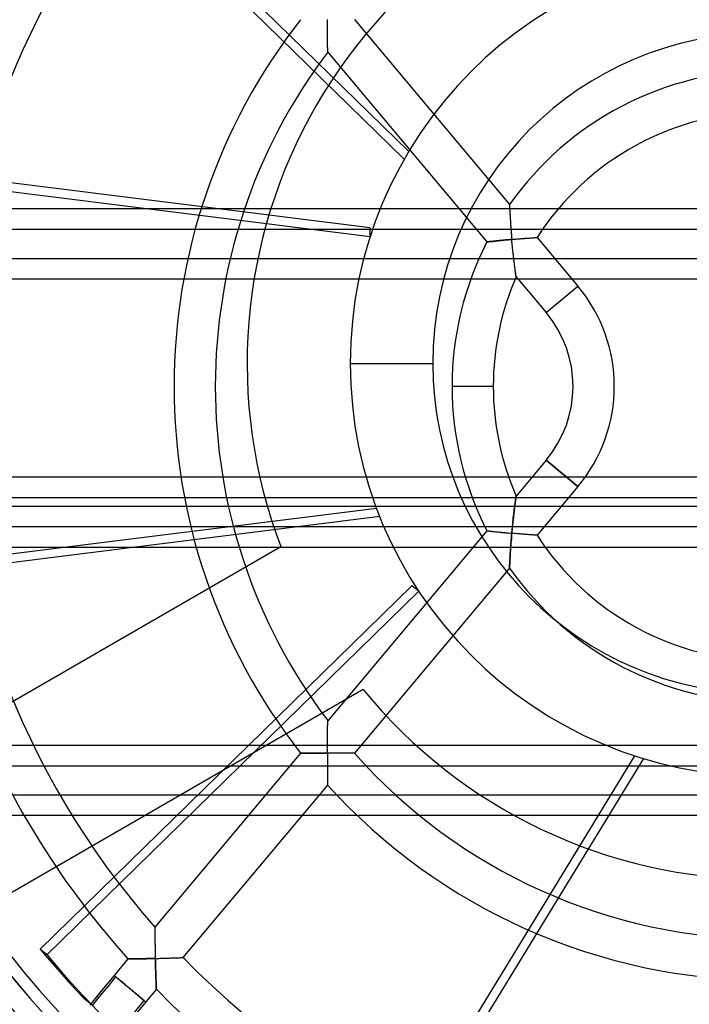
# Model space of a CAD drawing. Header units: millimetres. Extents: x -76 to 76, y -48 to 50.
# Tile 8 of 16: x -20 to -4, y -12 to 12. Entities that reach past the tile are written whole.
import ezdxf

# ---------------------------------------------------------------- set-up
doc = ezdxf.new("R2010")
doc.units = ezdxf.units.MM
doc.layers.add('MAIN-2', color=7, linetype='Continuous')

msp = doc.modelspace()

# ---------------------------------------------------------------- linework, layer by layer
at = {"layer": 'MAIN-2'}
for p, q in [((-19.523, 17.895), (-10.505, 9.088)), ((-10.615, 8.901), (-19.689, 17.762)), ((-12.478, 12.243), (-12.478, 12.291)), ((-12.478, 12.238), (-12.478, 12.291)), ((-12.478, 12.201), (-12.478, 12.243)), ((-12.478, 12.191), (-12.478, 12.238)), ((-12.478, 12.162), (-12.478, 12.201)), ((-12.478, 12.15), (-12.478, 12.191)), ((-11.822, 12.287), (-8.06, 7.804)), ((-12.477, 12.128), (-12.478, 12.162)), ((-12.477, 12.116), (-12.478, 12.15)), ((-12.477, 12.098), (-12.477, 12.128)), ((-12.477, 12.087), (-12.477, 12.116)), ((-12.477, 12.072), (-12.477, 12.098)), ((-12.477, 12.064), (-12.477, 12.087)), ((-12.477, 12.05), (-12.477, 12.072)), ((-12.477, 12.046), (-12.477, 12.064)), ((-12.477, 12.028), (-12.477, 12.05)), ((-12.477, 12.028), (-12.477, 12.046)), ((-12.476, 11.991), (-12.477, 12.028)), ((-12.476, 11.992), (-12.477, 12.028)), ((-12.476, 11.957), (-12.476, 11.992)), ((-12.476, 11.957), (-12.476, 11.991)), ((-12.476, 11.924), (-12.476, 11.957)), ((-12.476, 11.924), (-12.476, 11.957)), ((-12.475, 11.893), (-12.476, 11.924)), ((-12.475, 11.893), (-12.476, 11.924)), ((-12.475, 11.863), (-12.475, 11.893)), ((-12.475, 11.863), (-12.475, 11.893)), ((-12.474, 11.835), (-12.475, 11.863)), ((-12.474, 11.836), (-12.475, 11.863)), ((-12.474, 11.809), (-12.474, 11.836)), ((-12.474, 11.809), (-12.474, 11.835)), ((-12.474, 11.779), (-12.474, 11.809)), ((-12.474, 11.78), (-12.474, 11.809)), ((-12.473, 11.748), (-12.474, 11.78)), ((-12.473, 11.747), (-12.474, 11.779)), ((-12.472, 11.718), (-12.473, 11.748)), ((-12.473, 11.717), (-12.473, 11.747)), ((-12.472, 11.69), (-12.473, 11.717)), ((-12.472, 11.69), (-12.472, 11.718)), ((-12.472, 11.664), (-12.472, 11.69)), ((-12.471, 11.664), (-12.472, 11.69)), ((-12.471, 11.64), (-12.472, 11.664)), ((-12.471, 11.64), (-12.471, 11.664)), ((-12.471, 11.618), (-12.471, 11.64)), ((-12.471, 11.618), (-12.471, 11.64)), ((-12.47, 11.598), (-12.471, 11.618)), ((-12.47, 11.599), (-12.471, 11.618)), ((-12.47, 11.577), (-12.47, 11.599)), ((-12.47, 11.577), (-12.47, 11.598)), ((-12.469, 11.556), (-12.47, 11.577)), ((-12.469, 11.557), (-12.47, 11.577)), ((-12.469, 11.539), (-12.469, 11.557)), ((-12.469, 11.539), (-12.469, 11.556)), ((-12.469, 11.525), (-12.469, 11.539)), ((-12.468, 11.525), (-12.469, 11.539)), ((-12.468, 11.514), (-12.469, 11.525)), ((-12.468, 11.515), (-12.468, 11.525)), ((-12.468, 11.507), (-12.468, 11.515)), ((-12.468, 11.507), (-12.468, 11.514)), ((-12.468, 11.502), (-12.468, 11.507)), ((-12.468, 11.502), (-12.468, 11.507)), ((-12.468, 11.501), (-12.468, 11.502)), ((-12.468, 11.501), (-12.468, 11.502)), ((-12.468, 11.501), (-8.607, 6.9)), ((-11.438, 7.243), (-23.941, 8.802)), ((-23.941, 8.59), (-11.438, 7.031)), ((75.5, 7.7), (-75.5, 7.7)), ((-8.06, 7.804), (-8.06, 7.802)), ((-8.06, 7.804), (-8.06, 7.804)), ((-8.06, 7.804), (-8.06, 7.803)), ((-8.06, 7.803), (-8.06, 7.802)), ((-8.06, 7.802), (-8.06, 7.797)), ((-8.06, 7.802), (-8.06, 7.801)), ((-8.06, 7.801), (-8.06, 7.799)), ((-8.06, 7.799), (-8.06, 7.797)), ((-8.06, 7.797), (-8.06, 7.788)), ((-8.06, 7.797), (-8.06, 7.794)), ((-8.06, 7.794), (-8.06, 7.785)), ((-8.06, 7.788), (-8.059, 7.776)), ((-8.06, 7.785), (-8.059, 7.774)), ((-8.059, 7.776), (-8.059, 7.761)), ((-8.059, 7.774), (-8.059, 7.76)), ((-8.059, 7.761), (-8.058, 7.742)), ((-8.059, 7.76), (-8.058, 7.743)), ((-8.058, 7.743), (-8.057, 7.723)), ((-8.058, 7.742), (-8.057, 7.719)), ((-8.057, 7.723), (-8.056, 7.7)), ((-8.057, 7.719), (-8.056, 7.695)), ((-8.056, 7.7), (-8.055, 7.675)), ((-8.056, 7.695), (-8.054, 7.673)), ((-8.055, 7.675), (-8.053, 7.647)), ((-8.054, 7.673), (-8.053, 7.65)), ((-8.053, 7.65), (-8.052, 7.624)), ((-8.053, 7.647), (-8.052, 7.616)), ((-8.052, 7.624), (-8.05, 7.596)), ((-8.052, 7.616), (-8.05, 7.582)), ((-8.05, 7.596), (-8.049, 7.566)), ((-8.05, 7.582), (-8.048, 7.546)), ((-8.049, 7.566), (-8.047, 7.534)), ((-8.048, 7.546), (-8.046, 7.507)), ((-8.047, 7.534), (-8.045, 7.499)), ((-8.046, 7.507), (-8.043, 7.466)), ((-8.045, 7.499), (-8.043, 7.47)), ((-8.043, 7.47), (-8.042, 7.447)), ((-8.043, 7.466), (-8.041, 7.431)), ((-8.042, 7.447), (-8.04, 7.422)), ((-8.041, 7.431), (-8.039, 7.403)), ((-8.04, 7.422), (-8.039, 7.396)), ((-8.039, 7.403), (-8.037, 7.374)), ((73.5, 7.2), (-73.5, 7.2)), ((-11.438, 7.031), (-11.438, 7.243)), ((-8.039, 7.396), (-8.037, 7.368)), ((-8.037, 7.374), (-8.035, 7.344)), ((-8.037, 7.368), (-8.035, 7.338)), ((-8.035, 7.344), (-8.033, 7.313)), ((-8.035, 7.338), (-8.033, 7.307)), ((-8.033, 7.313), (-8.031, 7.282)), ((-8.033, 7.307), (-8.031, 7.275)), ((-8.031, 7.282), (-8.028, 7.25)), ((-8.031, 7.275), (-8.028, 7.241)), ((-8.028, 7.25), (-8.026, 7.218)), ((-8.028, 7.241), (-8.025, 7.205)), ((-8.026, 7.218), (-8.023, 7.183)), ((-8.025, 7.205), (-8.023, 7.168)), ((-8.023, 7.183), (-8.02, 7.144)), ((-8.023, 7.168), (-8.02, 7.129)), ((-8.425, 6.919), (-8.452, 6.917)), ((-8.451, 6.917), (-8.424, 6.92)), ((-8.401, 6.922), (-8.425, 6.919)), ((-8.424, 6.92), (-8.4, 6.922)), ((-8.381, 6.924), (-8.401, 6.922)), ((-8.4, 6.922), (-8.38, 6.924)), ((-8.358, 6.927), (-8.381, 6.924)), ((-8.38, 6.924), (-8.357, 6.927)), ((-8.334, 6.929), (-8.358, 6.927)), ((-8.357, 6.927), (-8.334, 6.929)), ((-8.334, 6.929), (-8.308, 6.932)), ((-8.309, 6.932), (-8.334, 6.929)), ((-8.282, 6.935), (-8.309, 6.932)), ((-8.308, 6.932), (-8.281, 6.935)), ((-8.253, 6.938), (-8.282, 6.935)), ((-8.281, 6.935), (-8.252, 6.938)), ((-8.222, 6.941), (-8.253, 6.938)), ((-8.252, 6.938), (-8.222, 6.941)), ((-8.222, 6.941), (-8.189, 6.944)), ((-8.19, 6.944), (-8.222, 6.941)), ((-8.156, 6.947), (-8.19, 6.944)), ((-8.189, 6.944), (-8.155, 6.947)), ((-8.12, 6.95), (-8.156, 6.947)), ((-8.155, 6.947), (-8.12, 6.95)), ((-8.12, 6.95), (-8.083, 6.953)), ((-8.083, 6.953), (-8.12, 6.95)), ((-8.083, 6.953), (-8.045, 6.957)), ((-8.045, 6.957), (-8.083, 6.953)), ((-8.045, 6.957), (-8.005, 6.96)), ((-8.005, 6.96), (-8.045, 6.957)), ((-8.02, 7.144), (-8.017, 7.103)), ((-8.02, 7.129), (-8.016, 7.089)), ((-8.017, 7.103), (-8.014, 7.058)), ((-8.016, 7.089), (-8.013, 7.048)), ((-8.014, 7.058), (-8.01, 7.011)), ((-8.013, 7.048), (-8.009, 7.005)), ((-8.01, 7.011), (-8.005, 6.96)), ((-8.009, 7.005), (-8.005, 6.96)), ((-8.005, 6.96), (-7.96, 6.964)), ((-8.005, 6.96), (-7.973, 6.963)), ((-8.003, 6.928), (-8.005, 6.96)), ((-8.002, 6.914), (-8.005, 6.96)), ((-8, 6.896), (-8.003, 6.928)), ((-7.973, 6.963), (-7.94, 6.966)), ((-7.96, 6.964), (-7.92, 6.968)), ((-7.94, 6.966), (-7.908, 6.968)), ((-7.92, 6.968), (-7.884, 6.971)), ((-7.908, 6.968), (-7.876, 6.971)), ((-7.884, 6.971), (-7.853, 6.973)), ((-7.876, 6.971), (-7.845, 6.974)), ((-7.853, 6.973), (-7.826, 6.976)), ((-7.845, 6.974), (-7.813, 6.976)), ((-7.826, 6.976), (-7.804, 6.977)), ((-7.813, 6.976), (-7.782, 6.979)), ((-7.804, 6.977), (-7.782, 6.979)), ((-7.782, 6.979), (-7.748, 6.982)), ((-7.782, 6.979), (-7.75, 6.982)), ((-7.75, 6.982), (-7.72, 6.984)), ((-7.748, 6.982), (-7.716, 6.984)), ((-7.72, 6.984), (-7.69, 6.986)), ((-7.716, 6.984), (-7.686, 6.987)), ((-7.69, 6.986), (-7.662, 6.989)), ((-7.686, 6.987), (-7.658, 6.989)), ((-7.662, 6.989), (-7.634, 6.99)), ((-7.658, 6.989), (-7.632, 6.991)), ((-7.634, 6.99), (-7.608, 6.992)), ((-7.632, 6.991), (-7.608, 6.992)), ((-7.608, 6.992), (-7.581, 6.994)), ((-7.608, 6.992), (-7.58, 6.994)), ((-7.581, 6.994), (-7.553, 6.996)), ((-7.58, 6.994), (-7.552, 6.996)), ((-7.553, 6.996), (-7.527, 6.998)), ((-7.552, 6.996), (-7.526, 6.998)), ((-7.527, 6.998), (-7.504, 7)), ((-7.526, 6.998), (-7.502, 6.999)), ((-7.504, 7), (-7.482, 7.001)), ((-7.502, 6.999), (-7.481, 7.001)), ((-7.482, 7.001), (-7.463, 7.002)), ((-7.481, 7.001), (-7.462, 7.002)), ((-7.463, 7.002), (-7.446, 7.003)), ((-7.462, 7.002), (-7.445, 7.003)), ((-7.446, 7.003), (-7.432, 7.004)), ((-7.445, 7.003), (-7.431, 7.004)), ((-7.432, 7.004), (-7.42, 7.005)), ((-7.431, 7.004), (-7.419, 7.005)), ((-7.42, 7.005), (-7.41, 7.006)), ((-7.419, 7.005), (-7.409, 7.005)), ((-7.41, 7.006), (-7.402, 7.006)), ((-7.409, 7.005), (-7.401, 7.006)), ((-7.402, 7.006), (-7.396, 7.007)), ((-7.401, 7.006), (-7.396, 7.006)), ((-7.396, 7.007), (-7.393, 7.007)), ((-7.396, 7.006), (-7.393, 7.007)), ((-7.393, 7.007), (-7.392, 7.007)), ((-7.393, 7.007), (-7.392, 7.007)), ((-7.392, 7.007), (-6.403, 5.828)), ((-8.607, 6.9), (-8.606, 6.9)), ((-8.606, 6.9), (-8.607, 6.9)), ((-8.606, 6.9), (-8.603, 6.9)), ((-8.603, 6.9), (-8.606, 6.9)), ((-8.603, 6.9), (-8.598, 6.901)), ((-8.597, 6.901), (-8.603, 6.9)), ((-8.598, 6.901), (-8.59, 6.902)), ((-8.59, 6.902), (-8.597, 6.901)), ((-8.59, 6.902), (-8.58, 6.903)), ((-8.58, 6.903), (-8.59, 6.902)), ((-8.58, 6.903), (-8.568, 6.904)), ((-8.568, 6.904), (-8.58, 6.903)), ((-8.568, 6.904), (-8.554, 6.906)), ((-8.554, 6.906), (-8.568, 6.904)), ((-8.554, 6.906), (-8.538, 6.908)), ((-8.537, 6.907), (-8.554, 6.906)), ((-8.538, 6.908), (-8.519, 6.91)), ((-8.519, 6.909), (-8.537, 6.907)), ((-8.519, 6.91), (-8.499, 6.912)), ((-8.499, 6.912), (-8.519, 6.909)), ((-8.499, 6.912), (-8.476, 6.914)), ((-8.476, 6.914), (-8.499, 6.912)), ((-8.476, 6.914), (-8.451, 6.917)), ((-8.452, 6.917), (-8.476, 6.914)), ((-7.998, 6.87), (-8.002, 6.914)), ((-7.997, 6.864), (-8, 6.896)), ((-7.994, 6.828), (-7.998, 6.87)), ((-7.994, 6.832), (-7.997, 6.864)), ((-7.991, 6.8), (-7.994, 6.832)), ((-7.99, 6.788), (-7.994, 6.828)), ((-7.988, 6.768), (-7.991, 6.8)), ((-7.986, 6.749), (-7.99, 6.788)), ((-7.984, 6.737), (-7.988, 6.768)), ((-7.982, 6.713), (-7.986, 6.749)), ((-7.981, 6.705), (-7.984, 6.737)), ((-7.978, 6.678), (-7.982, 6.713)), ((-7.978, 6.673), (-7.981, 6.705)), ((-73.5, 6.5), (73.5, 6.5)), ((-7.974, 6.645), (-7.978, 6.678)), ((-7.974, 6.642), (-7.978, 6.673)), ((-7.971, 6.613), (-7.974, 6.645)), ((-7.971, 6.611), (-7.974, 6.642)), ((-7.967, 6.584), (-7.971, 6.613)), ((-7.967, 6.58), (-7.971, 6.611)), ((-7.964, 6.556), (-7.967, 6.584)), ((-7.964, 6.549), (-7.967, 6.58)), ((-7.961, 6.53), (-7.964, 6.556)), ((-7.96, 6.519), (-7.964, 6.549)), ((-7.959, 6.505), (-7.961, 6.53)), ((-7.957, 6.489), (-7.96, 6.519)), ((-7.956, 6.482), (-7.959, 6.505)), ((-7.953, 6.459), (-7.957, 6.489)), ((-7.954, 6.461), (-7.956, 6.482)), ((-7.951, 6.442), (-7.954, 6.461)), ((-7.95, 6.429), (-7.953, 6.459)), ((-7.949, 6.424), (-7.951, 6.442)), ((-7.946, 6.398), (-7.95, 6.429)), ((-7.946, 6.398), (-7.949, 6.424)), ((-7.942, 6.365), (-7.946, 6.398)), ((-7.942, 6.365), (-7.946, 6.398)), ((-7.938, 6.333), (-7.942, 6.365)), ((-7.938, 6.333), (-7.942, 6.365)), ((-7.934, 6.304), (-7.938, 6.333)), ((-7.934, 6.304), (-7.938, 6.333)), ((-7.931, 6.276), (-7.934, 6.304)), ((-7.93, 6.276), (-7.934, 6.304)), ((-7.927, 6.251), (-7.931, 6.276)), ((-7.927, 6.25), (-7.93, 6.276)), ((-7.924, 6.227), (-7.927, 6.251)), ((-7.924, 6.226), (-7.927, 6.25)), ((-7.921, 6.205), (-7.924, 6.227)), ((-7.921, 6.204), (-7.924, 6.226)), ((-7.918, 6.184), (-7.921, 6.205)), ((-7.918, 6.184), (-7.921, 6.204)), ((75.5, 6), (-75.5, 6)), ((-7.915, 6.159), (-7.918, 6.184)), ((-7.915, 6.159), (-7.918, 6.184)), ((-7.912, 6.135), (-7.915, 6.159)), ((-7.911, 6.135), (-7.915, 6.159)), ((-7.909, 6.115), (-7.912, 6.135)), ((-7.909, 6.114), (-7.911, 6.135)), ((-7.906, 6.097), (-7.909, 6.115)), ((-7.906, 6.097), (-7.909, 6.114)), ((-7.904, 6.083), (-7.906, 6.097)), ((-7.904, 6.083), (-7.906, 6.097)), ((-7.903, 6.072), (-7.904, 6.083)), ((-7.902, 6.072), (-7.904, 6.083)), ((-7.901, 6.064), (-7.903, 6.072)), ((-7.901, 6.064), (-7.902, 6.072)), ((-7.901, 6.059), (-7.901, 6.064)), ((-7.901, 6.059), (-7.901, 6.064)), ((-7.901, 6.057), (-7.901, 6.059)), ((-7.901, 6.057), (-7.901, 6.059)), ((-7.901, 6.057), (-7.169, 5.186)), ((-7.169, 5.186), (-6.403, 5.828)), ((-7.169, 5.186), (-6.403, 5.828)), ((-11.923, 3.956), (-9.923, 3.956)), ((-8.454, 3.4), (-9.454, 3.4)), ((-8.454, 3.4), (-9.454, 3.4)), ((-7.169, 1.614), (-7.901, 0.743)), ((-7.169, 1.614), (-6.403, 0.972)), ((-6.403, 0.972), (-7.169, 1.614)), ((75.5, 1.2), (-75.5, 1.2)), ((-6.403, 0.972), (-7.392, -0.207)), ((-7.907, 0.7), (-7.904, 0.719)), ((-7.904, 0.717), (-7.906, 0.703)), ((-7.904, 0.719), (-7.902, 0.732)), ((-7.902, 0.728), (-7.904, 0.717)), ((-7.902, 0.732), (-7.901, 0.74)), ((-7.901, 0.736), (-7.902, 0.728)), ((-7.901, 0.74), (-7.901, 0.743)), ((-7.901, 0.743), (-7.901, 0.741)), ((-7.901, 0.741), (-7.901, 0.736)), ((73.5, 0.7), (-73.5, 0.7)), ((-61, 0.5), (12.5, 0.5)), ((-7.94, 0.45), (-7.935, 0.49)), ((-7.934, 0.496), (-7.938, 0.467)), ((-7.935, 0.49), (-7.93, 0.526)), ((-7.931, 0.524), (-7.934, 0.496)), ((-7.927, 0.55), (-7.931, 0.524)), ((-7.93, 0.526), (-7.926, 0.558)), ((-7.924, 0.574), (-7.927, 0.55)), ((-7.926, 0.558), (-7.922, 0.588)), ((-7.921, 0.596), (-7.924, 0.574)), ((-7.922, 0.588), (-7.918, 0.615)), ((-7.918, 0.616), (-7.921, 0.596)), ((-7.918, 0.615), (-7.914, 0.647)), ((-7.915, 0.641), (-7.918, 0.616)), ((-7.912, 0.665), (-7.915, 0.641)), ((-7.914, 0.647), (-7.91, 0.676)), ((-7.909, 0.686), (-7.912, 0.665)), ((-7.91, 0.676), (-7.907, 0.7)), ((-7.906, 0.703), (-7.909, 0.686)), ((-23.794, -1.114), (-11.287, 0.446)), ((-11.209, 0.243), (-23.794, -1.326)), ((-7.968, 0.215), (-7.963, 0.256)), ((-7.964, 0.245), (-7.967, 0.217)), ((-7.961, 0.271), (-7.964, 0.245)), ((-7.963, 0.256), (-7.959, 0.295)), ((-7.959, 0.295), (-7.961, 0.271)), ((-7.959, 0.295), (-7.954, 0.332)), ((-7.956, 0.318), (-7.959, 0.295)), ((-7.954, 0.339), (-7.956, 0.318)), ((-7.954, 0.332), (-7.95, 0.368)), ((-7.951, 0.358), (-7.954, 0.339)), ((-7.949, 0.376), (-7.951, 0.358)), ((-7.95, 0.368), (-7.945, 0.408)), ((-7.946, 0.402), (-7.949, 0.376)), ((-7.942, 0.435), (-7.946, 0.402)), ((-7.945, 0.408), (-7.94, 0.45)), ((-7.938, 0.467), (-7.942, 0.435)), ((-73.5, 0), (73.5, 0)), ((-7.99, 0.012), (-7.994, -0.028)), ((-7.991, -0.013), (-7.987, 0.032)), ((-7.986, 0.051), (-7.99, 0.012)), ((-7.987, 0.032), (-7.982, 0.08)), ((-7.982, 0.088), (-7.986, 0.051)), ((-7.982, 0.08), (-7.977, 0.129)), ((-7.978, 0.123), (-7.982, 0.088)), ((-7.974, 0.156), (-7.978, 0.123)), ((-7.977, 0.129), (-7.973, 0.173)), ((-7.971, 0.187), (-7.974, 0.156)), ((-7.973, 0.173), (-7.968, 0.215)), ((-7.967, 0.217), (-7.971, 0.187)), ((-8.607, -0.1), (-12.468, -4.701)), ((-8.607, -0.1), (-8.606, -0.1)), ((-8.607, -0.1), (-8.606, -0.1)), ((-8.606, -0.1), (-8.603, -0.1)), ((-8.606, -0.1), (-8.603, -0.1)), ((-8.603, -0.1), (-8.598, -0.101)), ((-8.603, -0.1), (-8.598, -0.101)), ((-8.598, -0.101), (-8.59, -0.101)), ((-8.598, -0.101), (-8.59, -0.102)), ((-8.59, -0.101), (-8.581, -0.102)), ((-8.59, -0.102), (-8.58, -0.103)), ((-8.581, -0.102), (-8.569, -0.104)), ((-8.58, -0.103), (-8.568, -0.104)), ((-8.569, -0.104), (-8.555, -0.105)), ((-8.568, -0.104), (-8.554, -0.106)), ((-8.555, -0.105), (-8.538, -0.107)), ((-8.554, -0.106), (-8.538, -0.108)), ((-8.538, -0.107), (-8.52, -0.109)), ((-8.538, -0.108), (-8.519, -0.11)), ((-8.52, -0.109), (-8.499, -0.111)), ((-8.519, -0.11), (-8.499, -0.112)), ((-8.499, -0.111), (-8.477, -0.114)), ((-8.499, -0.112), (-8.476, -0.114)), ((-8.477, -0.114), (-8.452, -0.117)), ((-8.476, -0.114), (-8.451, -0.117)), ((-8.452, -0.117), (-8.425, -0.119)), ((-8.451, -0.117), (-8.425, -0.119)), ((-8.425, -0.119), (-8.402, -0.122)), ((-8.425, -0.119), (-8.401, -0.122)), ((-8.402, -0.122), (-8.382, -0.124)), ((-8.401, -0.122), (-8.38, -0.124)), ((-8.382, -0.124), (-8.361, -0.126)), ((-8.38, -0.124), (-8.358, -0.127)), ((-8.361, -0.126), (-8.338, -0.128)), ((-8.358, -0.127), (-8.334, -0.129)), ((-8.338, -0.128), (-8.313, -0.13)), ((-8.334, -0.129), (-8.308, -0.132)), ((-8.313, -0.13), (-8.287, -0.133)), ((-8.308, -0.132), (-8.281, -0.135)), ((-8.287, -0.133), (-8.258, -0.136)), ((-8.281, -0.135), (-8.252, -0.138)), ((-8.258, -0.136), (-8.227, -0.139)), ((-8.252, -0.138), (-8.222, -0.141)), ((-8.227, -0.139), (-8.195, -0.142)), ((-8.222, -0.141), (-8.19, -0.144)), ((-8.195, -0.142), (-8.161, -0.145)), ((-8.19, -0.144), (-8.156, -0.147)), ((-8.161, -0.145), (-8.124, -0.149)), ((-8.156, -0.147), (-8.12, -0.15)), ((-8.124, -0.149), (-8.086, -0.153)), ((-8.12, -0.15), (-8.083, -0.153)), ((-8.086, -0.153), (-8.047, -0.156)), ((-8.083, -0.153), (-8.045, -0.157)), ((-8.047, -0.156), (-8.005, -0.16)), ((-8.045, -0.157), (-8.005, -0.16)), ((-8.011, -0.224), (-8.016, -0.285)), ((-8.014, -0.268), (-8.01, -0.216)), ((-8.005, -0.16), (-8.011, -0.224)), ((-8.01, -0.216), (-8.005, -0.16)), ((-8.002, -0.114), (-8.005, -0.16)), ((-8.005, -0.16), (-8.002, -0.128)), ((-7.962, -0.164), (-8.005, -0.16)), ((-7.96, -0.164), (-8.005, -0.16)), ((-7.998, -0.07), (-8.002, -0.114)), ((-8.002, -0.128), (-7.999, -0.093)), ((-7.999, -0.093), (-7.996, -0.055)), ((-7.994, -0.028), (-7.998, -0.07)), ((-7.996, -0.055), (-7.991, -0.013)), ((-7.92, -0.168), (-7.962, -0.164)), ((-7.919, -0.168), (-7.96, -0.164)), ((-7.881, -0.171), (-7.92, -0.168)), ((-7.883, -0.171), (-7.919, -0.168)), ((-7.851, -0.173), (-7.883, -0.171)), ((-7.843, -0.174), (-7.881, -0.171)), ((-7.825, -0.176), (-7.851, -0.173)), ((-7.808, -0.177), (-7.843, -0.174)), ((-7.803, -0.177), (-7.825, -0.176)), ((-7.775, -0.179), (-7.808, -0.177)), ((-7.781, -0.179), (-7.803, -0.177)), ((-7.747, -0.182), (-7.781, -0.179)), ((-7.744, -0.182), (-7.775, -0.179)), ((-7.715, -0.184), (-7.747, -0.182)), ((-7.716, -0.184), (-7.744, -0.182)), ((-7.689, -0.186), (-7.716, -0.184)), ((-7.685, -0.187), (-7.715, -0.184)), ((-7.665, -0.188), (-7.689, -0.186)), ((-7.657, -0.189), (-7.685, -0.187)), ((-7.643, -0.19), (-7.665, -0.188)), ((-7.631, -0.191), (-7.657, -0.189)), ((-7.623, -0.191), (-7.643, -0.19)), ((-7.606, -0.192), (-7.631, -0.191)), ((-7.605, -0.192), (-7.623, -0.191)), ((-7.58, -0.194), (-7.606, -0.192)), ((-7.581, -0.194), (-7.605, -0.192)), ((-7.553, -0.196), (-7.581, -0.194)), ((-7.552, -0.196), (-7.58, -0.194)), ((-7.526, -0.198), (-7.553, -0.196)), ((-7.526, -0.198), (-7.552, -0.196)), ((-7.503, -0.199), (-7.526, -0.198)), ((-7.503, -0.2), (-7.526, -0.198)), ((-7.481, -0.201), (-7.503, -0.199)), ((-7.481, -0.201), (-7.503, -0.2)), ((-7.462, -0.202), (-7.481, -0.201)), ((-7.462, -0.203), (-7.481, -0.201)), ((-7.445, -0.203), (-7.462, -0.202)), ((-7.446, -0.204), (-7.462, -0.203)), ((-7.431, -0.205), (-7.446, -0.204)), ((-7.431, -0.204), (-7.445, -0.203)), ((-7.419, -0.205), (-7.431, -0.204)), ((-7.419, -0.206), (-7.431, -0.205)), ((-7.409, -0.205), (-7.419, -0.205)), ((-7.409, -0.206), (-7.419, -0.206)), ((-7.401, -0.206), (-7.409, -0.205)), ((-7.402, -0.206), (-7.409, -0.206)), ((-7.396, -0.207), (-7.402, -0.206)), ((-7.396, -0.206), (-7.401, -0.206)), ((-7.393, -0.207), (-7.396, -0.206)), ((-7.393, -0.207), (-7.396, -0.207)), ((-7.392, -0.207), (-7.393, -0.207)), ((-7.392, -0.207), (-7.393, -0.207)), ((-8.029, -0.45), (-8.033, -0.499)), ((-8.032, -0.509), (-8.03, -0.475)), ((-8.03, -0.475), (-8.027, -0.441)), ((-8.025, -0.398), (-8.029, -0.45)), ((-8.027, -0.441), (-8.025, -0.403)), ((-8.021, -0.343), (-8.025, -0.398)), ((-8.025, -0.403), (-8.022, -0.362)), ((-8.022, -0.362), (-8.018, -0.316)), ((-8.016, -0.285), (-8.021, -0.343)), ((-8.018, -0.316), (-8.014, -0.268)), ((-61, -0.5), (12.5, -0.5)), ((-22.943, -5.871), (-13.609, -0.482)), ((-13.609, -0.482), (-13.609, -0.482)), ((-8.048, -0.748), (-8.045, -0.704)), ((-8.044, -0.677), (-8.047, -0.733)), ((-8.045, -0.704), (-8.043, -0.667)), ((-8.041, -0.628), (-8.044, -0.677)), ((-8.043, -0.667), (-8.041, -0.637)), ((-8.038, -0.588), (-8.041, -0.628)), ((-8.041, -0.637), (-8.039, -0.607)), ((-8.039, -0.607), (-8.037, -0.576)), ((-8.036, -0.545), (-8.038, -0.588)), ((-8.037, -0.576), (-8.035, -0.543)), ((-8.033, -0.499), (-8.036, -0.545)), ((-8.035, -0.543), (-8.032, -0.509)), ((-8.058, -0.938), (-8.059, -0.962)), ((-8.059, -0.959), (-8.058, -0.939)), ((-8.056, -0.908), (-8.058, -0.938)), ((-8.058, -0.939), (-8.057, -0.916)), ((-8.057, -0.916), (-8.056, -0.889)), ((-8.056, -0.889), (-8.054, -0.859)), ((-8.054, -0.872), (-8.056, -0.908)), ((-8.054, -0.859), (-8.052, -0.826)), ((-8.052, -0.831), (-8.054, -0.872)), ((-8.05, -0.785), (-8.052, -0.831)), ((-8.052, -0.826), (-8.05, -0.788)), ((-8.047, -0.733), (-8.05, -0.785)), ((-8.05, -0.788), (-8.048, -0.748)), ((-8.06, -1.004), (-11.822, -5.487)), ((-8.06, -0.975), (-8.059, -0.959)), ((-8.06, -0.988), (-8.06, -0.975)), ((-8.059, -0.981), (-8.06, -0.994)), ((-8.06, -0.997), (-8.06, -0.988)), ((-8.06, -0.994), (-8.06, -0.997)), ((-8.06, -1.002), (-8.06, -0.997)), ((-8.06, -0.997), (-8.06, -0.999)), ((-8.06, -0.999), (-8.06, -1.001)), ((-8.06, -1.001), (-8.06, -1.002)), ((-8.06, -1.004), (-8.06, -1.002)), ((-8.06, -1.002), (-8.06, -1.003)), ((-8.06, -1.003), (-8.06, -1.004)), ((-8.06, -1.004), (-8.06, -1.004)), ((-8.059, -0.962), (-8.059, -0.981)), ((-10.426, -1.434), (-19.44, -10.237)), ((-19.274, -10.369), (-10.26, -1.566)), ((-10.26, -1.566), (-10.426, -1.434)), ((-11.609, -3.946), (-20.943, -9.335)), ((-11.609, -3.946), (-11.609, -3.946)), ((-12.47, -4.771), (-12.469, -4.746)), ((-12.47, -4.795), (-12.469, -4.766)), ((-12.47, -4.8), (-12.47, -4.771)), ((-12.469, -4.726), (-12.468, -4.712)), ((-12.469, -4.741), (-12.468, -4.723)), ((-12.469, -4.746), (-12.469, -4.726)), ((-12.469, -4.766), (-12.469, -4.741)), ((-12.468, -4.703), (-12.468, -4.701)), ((-12.468, -4.702), (-12.468, -4.701)), ((-12.468, -4.701), (-12.468, -4.701)), ((-12.468, -4.701), (-12.468, -4.701)), ((-12.468, -4.704), (-12.468, -4.702)), ((-12.468, -4.712), (-12.468, -4.703)), ((-12.468, -4.705), (-12.468, -4.704)), ((-12.468, -4.708), (-12.468, -4.705)), ((-12.468, -4.71), (-12.468, -4.708)), ((-12.468, -4.723), (-12.468, -4.71)), ((-12.475, -5.05), (-12.474, -5.003)), ((-12.474, -5.003), (-12.473, -4.952)), ((-12.474, -5.014), (-12.473, -4.974)), ((-12.473, -4.932), (-12.472, -4.893)), ((-12.473, -4.952), (-12.472, -4.906)), ((-12.473, -4.974), (-12.473, -4.932)), ((-12.472, -4.893), (-12.471, -4.858)), ((-12.472, -4.906), (-12.471, -4.865)), ((-12.471, -4.83), (-12.47, -4.795)), ((-12.471, -4.827), (-12.47, -4.8)), ((-12.471, -4.858), (-12.471, -4.827)), ((-12.471, -4.865), (-12.471, -4.83)), ((-12.477, -5.225), (-12.476, -5.177)), ((-12.477, -5.241), (-12.476, -5.187)), ((-12.477, -5.257), (-12.477, -5.225)), ((-12.477, -5.269), (-12.477, -5.241)), ((-12.476, -5.131), (-12.475, -5.089)), ((-12.476, -5.137), (-12.475, -5.092)), ((-12.476, -5.177), (-12.476, -5.131)), ((-12.476, -5.187), (-12.476, -5.137)), ((-12.475, -5.05), (-12.474, -5.014)), ((-12.475, -5.089), (-12.475, -5.05)), ((-12.475, -5.092), (-12.475, -5.05)), ((75.5, -5.3), (-75.5, -5.3)), ((-13.126, -5.485), (-16.664, -9.702)), ((-13.125, -5.485), (-13.126, -5.485)), ((-13.126, -5.485), (-13.126, -5.485)), ((-13.126, -5.485), (-13.125, -5.485)), ((-13.124, -5.485), (-13.125, -5.485)), ((-13.125, -5.485), (-13.121, -5.485)), ((-13.123, -5.485), (-13.124, -5.485)), ((-13.122, -5.485), (-13.123, -5.485)), ((-13.12, -5.485), (-13.122, -5.485)), ((-13.121, -5.485), (-13.115, -5.485)), ((-13.118, -5.485), (-13.12, -5.485)), ((-13.111, -5.485), (-13.118, -5.485)), ((-13.115, -5.485), (-13.107, -5.485)), ((-13.101, -5.485), (-13.111, -5.485)), ((-13.107, -5.485), (-13.096, -5.486)), ((-13.088, -5.485), (-13.101, -5.485)), ((-13.096, -5.486), (-13.083, -5.486)), ((-13.073, -5.486), (-13.088, -5.485)), ((-13.083, -5.486), (-13.067, -5.486)), ((-13.055, -5.486), (-13.073, -5.486)), ((-13.067, -5.486), (-13.049, -5.486)), ((-13.034, -5.486), (-13.055, -5.486)), ((-13.049, -5.486), (-13.028, -5.487)), ((-13.011, -5.486), (-13.034, -5.486)), ((-13.028, -5.487), (-13.005, -5.487)), ((-12.985, -5.487), (-13.011, -5.486)), ((-13.005, -5.487), (-12.98, -5.487)), ((-12.956, -5.487), (-12.985, -5.487)), ((-12.98, -5.487), (-12.952, -5.487)), ((-12.926, -5.488), (-12.956, -5.487)), ((-12.952, -5.487), (-12.922, -5.488)), ((-12.478, -5.329), (-12.477, -5.29)), ((-12.478, -5.376), (-12.478, -5.329)), ((-12.478, -5.412), (-12.477, -5.349)), ((-12.478, -5.43), (-12.478, -5.376)), ((-12.478, -5.491), (-12.478, -5.412)), ((-12.478, -5.491), (-12.478, -5.43)), ((-12.477, -5.29), (-12.477, -5.257)), ((-12.477, -5.302), (-12.477, -5.269)), ((-12.477, -5.349), (-12.477, -5.302)), ((-11.896, -5.487), (-11.914, -5.488)), ((-11.88, -5.487), (-11.896, -5.487)), ((-11.866, -5.487), (-11.88, -5.487)), ((-11.854, -5.487), (-11.866, -5.487)), ((-11.844, -5.487), (-11.854, -5.487)), ((-11.836, -5.487), (-11.844, -5.487)), ((-11.833, -5.487), (-11.842, -5.488)), ((-11.83, -5.487), (-11.836, -5.487)), ((-11.827, -5.487), (-11.833, -5.487)), ((-11.828, -5.487), (-11.83, -5.487)), ((-11.826, -5.487), (-11.828, -5.487)), ((-11.823, -5.487), (-11.827, -5.487)), ((-11.825, -5.487), (-11.826, -5.487)), ((-11.824, -5.487), (-11.825, -5.487)), ((-11.823, -5.487), (-11.824, -5.487)), ((-11.822, -5.487), (-11.823, -5.487)), ((-11.822, -5.487), (-11.823, -5.487)), ((-11.822, -5.487), (-11.822, -5.487)), ((-12.892, -5.488), (-12.926, -5.488)), ((-12.922, -5.488), (-12.893, -5.488)), ((-12.893, -5.488), (-12.867, -5.488)), ((-12.863, -5.488), (-12.892, -5.488)), ((-12.867, -5.488), (-12.839, -5.489)), ((-12.839, -5.489), (-12.863, -5.488)), ((-12.813, -5.489), (-12.839, -5.489)), ((-12.839, -5.489), (-12.81, -5.489)), ((-12.785, -5.489), (-12.813, -5.489)), ((-12.81, -5.489), (-12.778, -5.489)), ((-12.754, -5.49), (-12.785, -5.489)), ((-12.778, -5.489), (-12.745, -5.489)), ((-12.722, -5.49), (-12.754, -5.49)), ((-12.745, -5.489), (-12.71, -5.49)), ((-12.686, -5.49), (-12.722, -5.49)), ((-12.71, -5.49), (-12.683, -5.49)), ((-12.649, -5.491), (-12.686, -5.49)), ((-12.683, -5.49), (-12.655, -5.49)), ((-12.655, -5.49), (-12.625, -5.49)), ((-12.609, -5.491), (-12.649, -5.491)), ((-12.625, -5.49), (-12.592, -5.49)), ((-12.568, -5.491), (-12.609, -5.491)), ((-12.592, -5.49), (-12.557, -5.49)), ((-12.524, -5.491), (-12.568, -5.491)), ((-12.557, -5.49), (-12.519, -5.491)), ((-12.478, -5.491), (-12.524, -5.491)), ((-12.519, -5.491), (-12.478, -5.491)), ((-12.478, -5.491), (-12.478, -5.545)), ((-12.432, -5.491), (-12.478, -5.491)), ((-12.478, -5.491), (-12.478, -5.548)), ((-12.434, -5.491), (-12.478, -5.491)), ((-12.478, -5.545), (-12.478, -5.594)), ((-12.478, -5.548), (-12.478, -5.6)), ((-12.478, -5.594), (-12.478, -5.639)), ((-12.478, -5.6), (-12.478, -5.648)), ((-12.478, -5.639), (-12.478, -5.68)), ((-12.478, -5.648), (-12.478, -5.691)), ((-12.478, -5.68), (-12.478, -5.716)), ((-12.478, -5.691), (-12.477, -5.728)), ((-12.478, -5.716), (-12.478, -5.752)), ((-12.393, -5.491), (-12.434, -5.491)), ((-12.391, -5.491), (-12.432, -5.491)), ((-12.354, -5.49), (-12.393, -5.491)), ((-12.353, -5.491), (-12.391, -5.491)), ((-12.317, -5.49), (-12.354, -5.49)), ((-12.321, -5.491), (-12.353, -5.491)), ((-12.292, -5.491), (-12.321, -5.491)), ((-12.282, -5.49), (-12.317, -5.49)), ((-12.269, -5.491), (-12.292, -5.491)), ((-12.25, -5.49), (-12.282, -5.49)), ((-12.244, -5.49), (-12.269, -5.491)), ((-12.22, -5.489), (-12.25, -5.49)), ((-12.209, -5.49), (-12.244, -5.49)), ((-12.192, -5.489), (-12.22, -5.489)), ((-12.175, -5.49), (-12.209, -5.49)), ((-12.167, -5.489), (-12.192, -5.489)), ((-12.143, -5.49), (-12.175, -5.49)), ((-12.144, -5.49), (-12.167, -5.489)), ((-12.123, -5.49), (-12.144, -5.49)), ((-12.113, -5.49), (-12.143, -5.49)), ((-12.104, -5.49), (-12.123, -5.49)), ((-12.085, -5.49), (-12.113, -5.49)), ((-12.087, -5.49), (-12.104, -5.49)), ((-12.064, -5.489), (-12.087, -5.49)), ((-12.059, -5.489), (-12.085, -5.49)), ((-12.034, -5.489), (-12.064, -5.489)), ((-12.03, -5.489), (-12.059, -5.489)), ((-12.006, -5.489), (-12.034, -5.489)), ((-11.999, -5.489), (-12.03, -5.489)), ((-11.98, -5.488), (-12.006, -5.489)), ((-11.971, -5.489), (-11.999, -5.489)), ((-11.956, -5.488), (-11.98, -5.488)), ((-11.945, -5.489), (-11.971, -5.489)), ((-11.934, -5.488), (-11.956, -5.488)), ((-11.921, -5.489), (-11.945, -5.489)), ((-11.914, -5.488), (-11.934, -5.488)), ((-11.9, -5.488), (-11.921, -5.489)), ((-11.882, -5.488), (-11.9, -5.488)), ((-11.866, -5.488), (-11.882, -5.488)), ((-11.852, -5.488), (-11.866, -5.488)), ((-11.842, -5.488), (-11.852, -5.488)), ((-11.596, -16.305), (-5.017, -5.554)), ((-4.81, -5.619), (-11.43, -16.437)), ((73.5, -5.8), (-73.5, -5.8)), ((-12.478, -5.752), (-12.478, -5.799)), ((-12.478, -5.799), (-12.477, -5.843)), ((-12.477, -5.728), (-12.477, -5.761)), ((-12.477, -5.761), (-12.477, -5.791)), ((-12.477, -5.791), (-12.477, -5.822)), ((-12.477, -5.822), (-12.477, -5.852)), ((-12.477, -5.843), (-12.477, -5.884)), ((-12.477, -5.852), (-12.477, -5.881)), ((-12.477, -5.881), (-12.476, -5.91)), ((-12.477, -5.884), (-12.476, -5.923)), ((-12.476, -5.91), (-12.476, -5.937)), ((-12.476, -5.923), (-12.476, -5.959)), ((-12.476, -5.937), (-12.476, -5.964)), ((-12.476, -5.959), (-12.476, -5.998)), ((-12.476, -5.964), (-12.476, -5.998)), ((-12.476, -5.998), (-12.475, -6.039)), ((-12.476, -5.998), (-12.475, -6.037)), ((-12.475, -6.037), (-12.475, -6.073)), ((-12.475, -6.039), (-12.475, -6.076)), ((-12.475, -6.073), (-12.474, -6.106)), ((-12.475, -6.076), (-12.474, -6.11)), ((-12.474, -6.106), (-12.474, -6.136)), ((-12.474, -6.11), (-12.474, -6.14)), ((-12.474, -6.136), (-12.473, -6.162)), ((-12.474, -6.14), (-12.473, -6.167)), ((-12.473, -6.162), (-12.473, -6.186)), ((-12.473, -6.167), (-12.473, -6.194)), ((-12.473, -6.186), (-12.473, -6.206)), ((-12.473, -6.194), (-12.472, -6.218)), ((-12.472, -6.261), (-15.979, -10.441)), ((-12.473, -6.206), (-12.472, -6.223)), ((-12.472, -6.218), (-12.472, -6.237)), ((-12.472, -6.223), (-12.472, -6.236)), ((-12.472, -6.236), (-12.472, -6.247)), ((-12.472, -6.237), (-12.472, -6.25)), ((-12.472, -6.247), (-12.472, -6.255)), ((-12.472, -6.25), (-12.472, -6.258)), ((-12.472, -6.255), (-12.472, -6.259)), ((-12.472, -6.258), (-12.472, -6.261)), ((-12.472, -6.259), (-12.472, -6.261)), ((-73.5, -6.5), (73.5, -6.5)), ((63, -7), (-63, -7)), ((-16.664, -9.702), (-16.665, -9.706)), ((-16.665, -9.706), (-16.665, -9.712)), ((-16.665, -9.712), (-16.664, -9.721)), ((-16.664, -9.702), (-16.664, -9.702)), ((-16.664, -9.702), (-16.664, -9.703)), ((-16.664, -9.703), (-16.664, -9.703)), ((-16.664, -9.703), (-16.664, -9.705)), ((-16.664, -9.705), (-16.664, -9.706)), ((-16.664, -9.706), (-16.664, -9.708)), ((-16.664, -9.708), (-16.664, -9.711)), ((-16.664, -9.711), (-16.664, -9.718)), ((-16.664, -9.718), (-16.664, -9.728)), ((-16.664, -9.721), (-16.664, -9.734)), ((-16.664, -9.728), (-16.664, -9.74)), ((-16.664, -9.734), (-16.664, -9.75)), ((-16.664, -9.74), (-16.663, -9.755)), ((-16.664, -9.75), (-16.664, -9.77)), ((-16.664, -9.77), (-16.663, -9.793)), ((-16.663, -9.755), (-16.663, -9.772)), ((-16.663, -9.772), (-16.663, -9.791)), ((-16.663, -9.791), (-16.662, -9.813)), ((-16.663, -9.793), (-16.663, -9.814)), ((-16.663, -9.814), (-16.663, -9.838)), ((-16.663, -9.838), (-16.662, -9.865)), ((-16.662, -9.813), (-16.662, -9.837)), ((-16.662, -9.837), (-16.662, -9.864)), ((-16.662, -9.864), (-16.661, -9.894)), ((-16.662, -9.865), (-16.662, -9.895)), ((-16.662, -9.895), (-16.661, -9.927)), ((-16.661, -9.894), (-16.661, -9.926)), ((-16.661, -9.926), (-16.661, -9.96)), ((-16.661, -9.927), (-16.661, -9.962)), ((-16.661, -9.96), (-16.66, -9.997)), ((-16.661, -9.962), (-16.66, -9.995)), ((-16.66, -9.995), (-16.659, -10.025)), ((-16.66, -9.997), (-16.659, -10.028)), ((-19.44, -10.237), (-19.271, -10.439)), ((-19.44, -10.237), (-19.274, -10.369)), ((-16.659, -10.025), (-16.659, -10.057)), ((-16.659, -10.028), (-16.659, -10.052)), ((-16.659, -10.052), (-16.659, -10.078)), ((-16.659, -10.057), (-16.658, -10.091)), ((-16.659, -10.078), (-16.658, -10.105)), ((-16.658, -10.091), (-16.657, -10.127)), ((-16.658, -10.105), (-16.657, -10.134)), ((-16.657, -10.127), (-16.657, -10.165)), ((-16.657, -10.134), (-16.657, -10.165)), ((-16.657, -10.165), (-16.656, -10.198)), ((-16.657, -10.165), (-16.656, -10.205)), ((-16.656, -10.198), (-16.656, -10.219)), ((-16.656, -10.205), (-16.655, -10.236)), ((-16.656, -10.219), (-16.655, -10.242)), ((-16.655, -10.236), (-16.655, -10.267)), ((-16.655, -10.242), (-16.655, -10.272)), ((-19.105, -10.571), (-19.274, -10.369)), ((-19.271, -10.439), (-19.099, -10.639)), ((-17.314, -10.476), (-17.648, -10.874)), ((-17.313, -10.476), (-17.314, -10.476)), ((-17.314, -10.476), (-17.314, -10.476)), ((-17.314, -10.476), (-17.314, -10.476)), ((-17.314, -10.476), (-17.313, -10.476)), ((-17.309, -10.476), (-17.313, -10.476)), ((-17.313, -10.476), (-17.312, -10.476)), ((-17.312, -10.476), (-17.31, -10.476)), ((-17.31, -10.476), (-17.308, -10.476)), ((-17.303, -10.476), (-17.309, -10.476)), ((-17.308, -10.476), (-17.306, -10.476)), ((-17.306, -10.476), (-17.3, -10.476)), ((-17.294, -10.476), (-17.303, -10.476)), ((-17.3, -10.476), (-17.292, -10.476)), ((-17.283, -10.476), (-17.294, -10.476)), ((-17.292, -10.476), (-17.281, -10.476)), ((-17.269, -10.475), (-17.283, -10.476)), ((-17.281, -10.476), (-17.269, -10.476)), ((-17.252, -10.475), (-17.269, -10.475)), ((-17.269, -10.476), (-17.255, -10.475)), ((-17.255, -10.475), (-17.239, -10.475)), ((-17.234, -10.475), (-17.252, -10.475)), ((-17.239, -10.475), (-17.22, -10.475)), ((-17.212, -10.474), (-17.234, -10.475)), ((-17.22, -10.475), (-17.2, -10.475)), ((-17.188, -10.474), (-17.212, -10.474)), ((-17.2, -10.475), (-17.178, -10.474)), ((-17.162, -10.474), (-17.188, -10.474)), ((-17.178, -10.474), (-17.153, -10.474)), ((-17.133, -10.473), (-17.162, -10.474)), ((-17.153, -10.474), (-17.127, -10.473)), ((-17.102, -10.472), (-17.133, -10.473)), ((-17.127, -10.473), (-17.099, -10.472)), ((-17.073, -10.472), (-17.102, -10.472)), ((-17.099, -10.472), (-17.068, -10.472)), ((-17.046, -10.471), (-17.073, -10.472)), ((-17.068, -10.472), (-17.043, -10.471)), ((-17.017, -10.471), (-17.046, -10.471)), ((-17.043, -10.471), (-17.023, -10.471)), ((-17.023, -10.471), (-17.001, -10.471)), ((-16.987, -10.47), (-17.017, -10.471)), ((-17.001, -10.471), (-16.978, -10.47)), ((-16.955, -10.469), (-16.987, -10.47)), ((-16.978, -10.47), (-16.953, -10.47)), ((-16.921, -10.469), (-16.955, -10.469)), ((-16.953, -10.47), (-16.926, -10.469)), ((-16.926, -10.469), (-16.897, -10.469)), ((-16.886, -10.468), (-16.921, -10.469)), ((-16.897, -10.469), (-16.867, -10.468)), ((-16.858, -10.467), (-16.886, -10.468)), ((-16.867, -10.468), (-16.835, -10.467)), ((-16.831, -10.467), (-16.858, -10.467)), ((-16.835, -10.467), (-16.801, -10.466)), ((-16.8, -10.466), (-16.831, -10.467)), ((-16.801, -10.466), (-16.766, -10.465)), ((-16.767, -10.465), (-16.8, -10.466)), ((-16.731, -10.464), (-16.767, -10.465)), ((-16.766, -10.465), (-16.729, -10.464)), ((-16.692, -10.463), (-16.731, -10.464)), ((-16.729, -10.464), (-16.69, -10.463)), ((-16.65, -10.462), (-16.692, -10.463)), ((-16.69, -10.463), (-16.65, -10.462)), ((-16.655, -10.267), (-16.654, -10.3)), ((-16.655, -10.272), (-16.654, -10.309)), ((-16.654, -10.3), (-16.653, -10.336)), ((-16.654, -10.309), (-16.653, -10.353)), ((-16.653, -10.336), (-16.652, -10.376)), ((-16.653, -10.353), (-16.651, -10.404)), ((-16.652, -10.376), (-16.651, -10.417)), ((-16.651, -10.404), (-16.65, -10.462)), ((-16.651, -10.417), (-16.65, -10.462)), ((-16.65, -10.462), (-16.604, -10.461)), ((-16.65, -10.462), (-16.602, -10.461)), ((-16.65, -10.462), (-16.648, -10.513)), ((-16.649, -10.507), (-16.65, -10.462)), ((-16.604, -10.461), (-16.562, -10.46)), ((-16.602, -10.461), (-16.559, -10.46)), ((-16.562, -10.46), (-16.524, -10.459)), ((-16.559, -10.46), (-16.521, -10.458)), ((-16.524, -10.459), (-16.491, -10.458)), ((-16.521, -10.458), (-16.487, -10.458)), ((-16.491, -10.458), (-16.462, -10.457)), ((-16.487, -10.458), (-16.459, -10.457)), ((-16.462, -10.457), (-16.437, -10.456)), ((-16.459, -10.457), (-16.436, -10.456)), ((-16.437, -10.456), (-16.412, -10.455)), ((-16.436, -10.456), (-16.412, -10.455)), ((-16.412, -10.455), (-16.376, -10.454)), ((-16.412, -10.455), (-16.376, -10.454)), ((-16.376, -10.454), (-16.342, -10.453)), ((-16.376, -10.454), (-16.342, -10.453)), ((-16.342, -10.453), (-16.31, -10.452)), ((-16.342, -10.453), (-16.309, -10.452)), ((-16.31, -10.452), (-16.279, -10.451)), ((-16.309, -10.452), (-16.279, -10.451)), ((-16.279, -10.451), (-16.251, -10.45)), ((-16.279, -10.451), (-16.25, -10.45)), ((-16.251, -10.45), (-16.224, -10.449)), ((-16.25, -10.45), (-16.224, -10.449)), ((-16.224, -10.449), (-16.195, -10.448)), ((-16.224, -10.449), (-16.196, -10.448)), ((-16.196, -10.448), (-16.166, -10.447)), ((-16.195, -10.448), (-16.163, -10.447)), ((-16.166, -10.447), (-16.138, -10.446)), ((-16.163, -10.447), (-16.133, -10.446)), ((-16.138, -10.446), (-16.113, -10.446)), ((-16.133, -10.446), (-16.106, -10.445)), ((-16.113, -10.446), (-16.09, -10.445)), ((-16.106, -10.445), (-16.082, -10.445)), ((-16.09, -10.445), (-16.069, -10.444)), ((-16.082, -10.445), (-16.061, -10.444)), ((-16.069, -10.444), (-16.051, -10.443)), ((-16.061, -10.444), (-16.041, -10.443)), ((-16.051, -10.443), (-16.032, -10.443)), ((-16.041, -10.443), (-16.025, -10.442)), ((-16.032, -10.443), (-16.016, -10.442)), ((-16.025, -10.442), (-16.011, -10.442)), ((-16.016, -10.442), (-16.003, -10.442)), ((-16.011, -10.442), (-15.999, -10.441)), ((-16.003, -10.442), (-15.992, -10.441)), ((-15.999, -10.441), (-15.99, -10.441)), ((-15.992, -10.441), (-15.985, -10.441)), ((-15.99, -10.441), (-15.984, -10.441)), ((-15.985, -10.441), (-15.981, -10.441)), ((-15.984, -10.441), (-15.98, -10.441)), ((-15.981, -10.441), (-15.979, -10.441)), ((-15.98, -10.441), (-15.979, -10.441)), ((-18.934, -10.772), (-19.105, -10.571)), ((-19.099, -10.639), (-18.926, -10.838)), ((-16.647, -10.55), (-16.649, -10.507)), ((-16.648, -10.513), (-16.647, -10.562)), ((-16.646, -10.589), (-16.647, -10.55)), ((-16.647, -10.562), (-16.646, -10.609)), ((-16.645, -10.625), (-16.646, -10.589)), ((-16.646, -10.609), (-16.645, -10.653)), ((-16.644, -10.658), (-16.645, -10.625)), ((-16.645, -10.653), (-16.644, -10.695)), ((-16.643, -10.687), (-16.644, -10.658)), ((-16.644, -10.695), (-16.643, -10.734)), ((-16.642, -10.717), (-16.643, -10.687)), ((-16.643, -10.734), (-16.641, -10.77)), ((-16.641, -10.756), (-16.642, -10.717)), ((-18.76, -10.97), (-18.934, -10.772)), ((-18.926, -10.838), (-18.749, -11.034)), ((-18.584, -11.166), (-18.76, -10.97)), ((-17.648, -10.874), (-17.948, -11.235)), ((-17.797, -11.141), (-17.605, -10.911)), ((-17.648, -10.875), (-17.648, -10.874)), ((-17.647, -10.875), (-17.648, -10.874)), ((-17.647, -10.876), (-17.648, -10.875)), ((-17.643, -10.878), (-17.647, -10.875)), ((-17.645, -10.877), (-17.647, -10.876)), ((-17.642, -10.879), (-17.645, -10.877)), ((-17.637, -10.884), (-17.643, -10.878)), ((-17.639, -10.882), (-17.642, -10.879)), ((-17.635, -10.885), (-17.639, -10.882)), ((-17.629, -10.891), (-17.637, -10.884)), ((-17.631, -10.889), (-17.635, -10.885)), ((-17.625, -10.894), (-17.631, -10.889)), ((-17.618, -10.9), (-17.629, -10.891)), ((-17.619, -10.899), (-17.625, -10.894)), ((-17.613, -10.904), (-17.619, -10.899)), ((-17.605, -10.911), (-17.618, -10.9)), ((-17.605, -10.911), (-17.613, -10.904)), ((-17.605, -10.911), (-17.592, -10.922)), ((-17.59, -10.923), (-17.605, -10.911)), ((-17.592, -10.922), (-17.576, -10.935)), ((-17.574, -10.937), (-17.59, -10.923)), ((-17.576, -10.935), (-17.559, -10.95)), ((-17.555, -10.952), (-17.574, -10.937)), ((-17.559, -10.95), (-17.539, -10.966)), ((-17.536, -10.969), (-17.555, -10.952)), ((-17.539, -10.966), (-17.517, -10.984)), ((-17.515, -10.986), (-17.536, -10.969)), ((-16.64, -10.793), (-16.641, -10.756)), ((-16.641, -10.77), (-16.64, -10.804)), ((-16.639, -10.829), (-16.64, -10.793)), ((-16.64, -10.804), (-16.639, -10.836)), ((-16.638, -10.862), (-16.639, -10.829)), ((-16.639, -10.836), (-16.638, -10.865)), ((-16.637, -10.894), (-16.638, -10.862)), ((-16.638, -10.865), (-16.637, -10.892)), ((-16.637, -10.892), (-16.636, -10.926)), ((-16.636, -10.924), (-16.637, -10.894)), ((-16.634, -10.956), (-16.636, -10.924)), ((-16.636, -10.926), (-16.634, -10.967)), ((-16.633, -10.99), (-16.634, -10.956)), ((-16.634, -10.967), (-16.633, -11.005)), ((-18.749, -11.034), (-18.571, -11.228)), ((-18.405, -11.361), (-18.584, -11.166)), ((-17.987, -11.372), (-17.797, -11.141)), ((-17.517, -10.984), (-17.494, -11.004)), ((-17.494, -11.004), (-17.515, -10.986)), ((-17.494, -11.004), (-17.469, -11.025)), ((-17.472, -11.022), (-17.494, -11.004)), ((-17.449, -11.041), (-17.472, -11.022)), ((-17.469, -11.025), (-17.442, -11.047)), ((-17.426, -11.061), (-17.449, -11.041)), ((-17.442, -11.047), (-17.415, -11.07)), ((-17.402, -11.081), (-17.426, -11.061)), ((-17.415, -11.07), (-17.386, -11.095)), ((-17.377, -11.102), (-17.402, -11.081)), ((-17.386, -11.095), (-17.356, -11.119)), ((-17.35, -11.125), (-17.377, -11.102)), ((-17.356, -11.119), (-17.327, -11.144)), ((-17.322, -11.148), (-17.35, -11.125)), ((-17.327, -11.144), (-17.297, -11.17)), ((-17.293, -11.172), (-17.322, -11.148)), ((-17.297, -11.17), (-17.267, -11.195)), ((-17.264, -11.197), (-17.293, -11.172)), ((-17.267, -11.195), (-17.237, -11.219)), ((-17.234, -11.222), (-17.264, -11.197)), ((-16.625, -11.21), (-16.882, -11.517)), ((-16.632, -11.021), (-16.633, -10.99)), ((-16.633, -11.005), (-16.631, -11.039)), ((-16.631, -11.051), (-16.632, -11.021)), ((-16.631, -11.039), (-16.63, -11.071)), ((-16.63, -11.077), (-16.631, -11.051)), ((-16.63, -11.071), (-16.629, -11.099)), ((-16.629, -11.101), (-16.63, -11.077)), ((-16.629, -11.099), (-16.628, -11.125)), ((-16.628, -11.123), (-16.629, -11.101)), ((-16.627, -11.145), (-16.628, -11.123)), ((-16.628, -11.125), (-16.627, -11.146)), ((-16.627, -11.165), (-16.627, -11.145)), ((-16.627, -11.146), (-16.627, -11.165)), ((-16.627, -11.165), (-16.626, -11.181)), ((-16.626, -11.181), (-16.627, -11.165)), ((-16.626, -11.181), (-16.626, -11.193)), ((-16.626, -11.194), (-16.626, -11.181)), ((-16.626, -11.193), (-16.625, -11.202)), ((-16.625, -11.203), (-16.626, -11.194)), ((-16.625, -11.202), (-16.625, -11.204)), ((-16.625, -11.209), (-16.625, -11.203)), ((-16.625, -11.204), (-16.625, -11.206)), ((-16.625, -11.206), (-16.625, -11.207)), ((-16.625, -11.207), (-16.625, -11.209)), ((-16.625, -11.209), (-16.625, -11.21)), ((-16.625, -11.21), (-16.625, -11.209)), ((-16.625, -11.21), (-16.625, -11.21)), ((-16.625, -11.21), (-16.625, -11.21)), ((-18.571, -11.228), (-18.39, -11.421)), ((-18.225, -11.553), (-18.405, -11.361)), ((-18.39, -11.421), (-18.225, -11.553)), ((-18.347, -11.423), (-18.372, -11.397)), ((-18.323, -11.449), (-18.347, -11.423)), ((-18.298, -11.475), (-18.323, -11.449)), ((-17.948, -11.235), (-18.241, -11.595)), ((-18.175, -11.602), (-17.987, -11.372)), ((-17.237, -11.219), (-17.208, -11.243)), ((-17.204, -11.247), (-17.234, -11.222)), ((-17.208, -11.243), (-17.181, -11.267)), ((-17.174, -11.272), (-17.204, -11.247)), ((-17.181, -11.267), (-17.154, -11.289)), ((-17.145, -11.297), (-17.174, -11.272)), ((-17.154, -11.289), (-17.129, -11.31)), ((-17.116, -11.321), (-17.145, -11.297)), ((-17.129, -11.31), (-17.104, -11.331)), ((-17.088, -11.344), (-17.116, -11.321)), ((-17.104, -11.331), (-17.081, -11.35)), ((-17.062, -11.367), (-17.088, -11.344)), ((-17.081, -11.35), (-17.059, -11.369)), ((-17.037, -11.388), (-17.062, -11.367)), ((-17.059, -11.369), (-17.037, -11.387)), ((-17.037, -11.387), (-17.016, -11.405)), ((-17.013, -11.407), (-17.037, -11.388)), ((-17.016, -11.405), (-16.995, -11.423)), ((-16.992, -11.425), (-17.013, -11.407)), ((-16.995, -11.423), (-16.975, -11.439)), ((-16.972, -11.442), (-16.992, -11.425)), ((-16.975, -11.439), (-16.957, -11.454)), ((-16.954, -11.457), (-16.972, -11.442)), ((-18.274, -11.501), (-18.298, -11.475)), ((-18.249, -11.527), (-18.274, -11.501)), ((-18.225, -11.553), (-18.249, -11.527)), ((-17.793, -11.995), (-18.225, -11.553)), ((-16.925, -11.481), (-17.198, -11.809)), ((-16.882, -11.517), (-17.173, -11.866)), ((-16.957, -11.454), (-16.94, -11.468)), ((-16.939, -11.47), (-16.954, -11.457)), ((-16.94, -11.468), (-16.925, -11.481)), ((-16.925, -11.481), (-16.939, -11.47)), ((-16.925, -11.481), (-16.913, -11.492)), ((-16.925, -11.481), (-16.918, -11.487)), ((-16.918, -11.487), (-16.911, -11.493)), ((-16.913, -11.492), (-16.902, -11.501)), ((-16.911, -11.493), (-16.905, -11.498)), ((-16.905, -11.498), (-16.9, -11.502)), ((-16.902, -11.501), (-16.893, -11.508)), ((-16.9, -11.502), (-16.895, -11.506)), ((-16.895, -11.506), (-16.891, -11.509)), ((-16.893, -11.508), (-16.887, -11.513)), ((-16.891, -11.509), (-16.888, -11.512)), ((-16.888, -11.512), (-16.886, -11.514)), ((-16.887, -11.513), (-16.884, -11.516)), ((-16.886, -11.514), (-16.884, -11.516)), ((-16.884, -11.516), (-16.882, -11.517)), ((-16.884, -11.516), (-16.883, -11.517)), ((-16.883, -11.517), (-16.882, -11.517))]:
    msp.add_line(p, q, dxfattribs=at)
for centre, radius, start, end in [((-1.923, 3.956), 24, 90, 270), ((-1.923, 3.956), 24, 94.7802, 205.2198), ((-1.923, 3.956), 23.502, 90, 270), ((-1.923, 3.956), 23.5, 90, 270), ((-1.923, 3.956), 23.203, 90, 270), ((-1.8, 3.4), 20.814, 138.19, 221.81), ((-1.8, 3.4), 19.814, 138.6064, 221.3936), ((-1.923, 3.956), 12.5, 99.2069, 200.7931), ((-1.923, 3.956), 10, 90, 270), ((-1.8, 3.4), 14.395, 141.8872, 218.1128), ((-1.923, 3.956), 8, 0, 180), ((-1.8, 3.4), 13.395, 142.7891, 217.2109), ((-1.8, 3.4), 7.654, 35.1232, 144.8768), ((-1.8, 3.4), 6.654, 32.823, 147.177), ((-1.8, 3.4), 7.654, 152.7921, 180), ((-1.8, 3.4), 6.654, 156.4622, 180), ((-9.297, 3.4), 3.778, 320, 40), ((-9.297, 3.4), 2.778, 320, 40), ((-1.923, 3.956), 8, 180, 0), ((-1.8, 3.4), 7.654, 180, 207.2079), ((-1.8, 3.4), 6.654, 180, 203.5378), ((-1.8, 3.4), 6.654, 212.823, 327.177), ((-1.8, 3.4), 7.654, 215.1232, 324.8768), ((-1.923, 3.956), 12.5, 219.2069, 270), ((-1.8, 3.4), 13.395, 221.5638, 270), ((-1.8, 3.4), 14.395, 222.1537, 270), ((-1.923, 3.956), 24, 214.7802, 270), ((-1.8, 3.4), 19.814, 224.3082, 315.6918), ((-1.8, 3.4), 20.814, 224.5825, 315.4175)]:
    msp.add_arc(centre, radius, start, end, dxfattribs=at)

doc.saveas('drawing.dxf')
